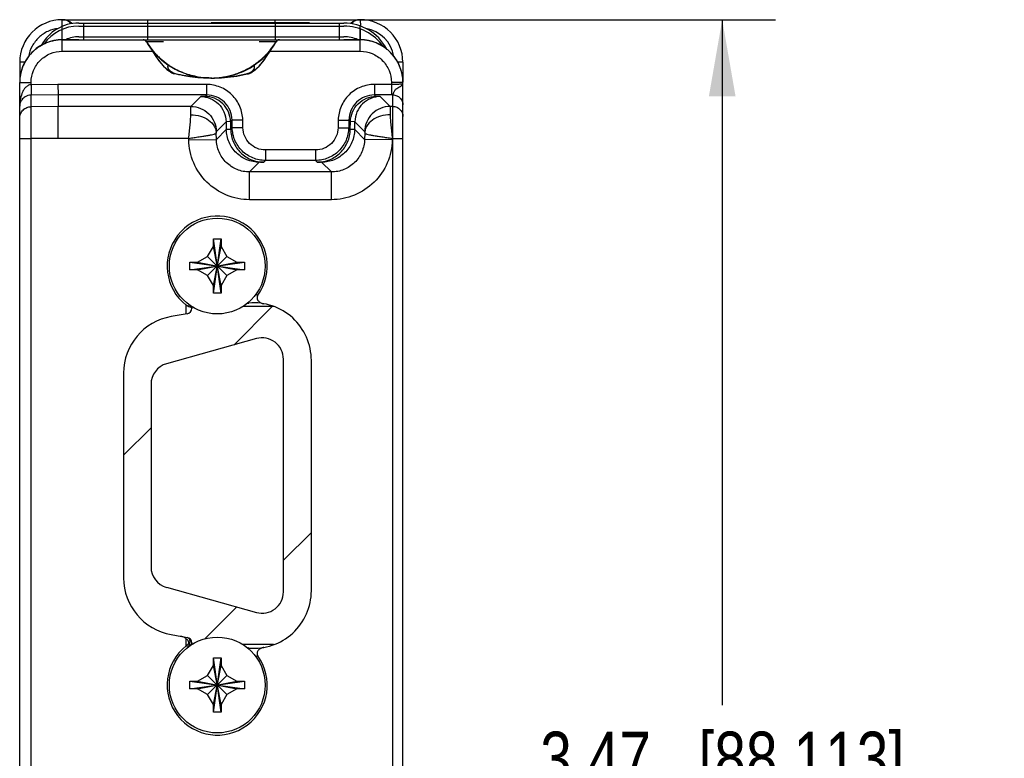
# Model space of a CAD drawing. Header units: inches. Extents: x 0 to 22, y 0 to 17.
# Tile 8 of 33: x 3 to 5.3, y 11.2 to 12.9. Entities that reach past the tile are written whole.
import ezdxf

# ---------------------------------------------------------------- set-up
doc = ezdxf.new("R2010")
doc.units = ezdxf.units.IN
doc.header["$LTSCALE"] = 1.21
doc.header["$MEASUREMENT"] = 0
doc.layers.get('0').update_dxf_attribs({"linetype": 'CONTINUOUS'})
for name, color, linetype in [('02___PRT_ALL_AXES', 7, 'CONTINUOUS'), ('06___PRT_ALL_SURFS', 7, 'CONTINUOUS'), ('COSMETIC', 7, 'CONTINUOUS'), ('DIMENSIONS', 7, 'CONTINUOUS'), ('FEATURES', 7, 'CONTINUOUS')]:
    doc.layers.add(name, color=color, linetype=linetype)
doc.styles.get("Standard").update_dxf_attribs({"font": 'txt', "width": 0.8})
doc.dimstyles.new('DIMSTYLE_2', dxfattribs={"dimtxt": 0.125, "dimasz": 0.18, "dimexe": 0.18, "dimexo": 0.0625, "dimgap": 0.09, "dimtad": 0, "dimtih": 1, "dimtoh": 1, "dimdec": 3, "dimzin": 4, "dimdsep": 46, "dimtxsty": 'STANDARD', "dimblk": '_FILLED', "dimblk1": '_FILLED', "dimblk2": '_FILLED', "dimcen": 0.09, "dimadec": 0, "dimazin": 0, "dimtfac": 1, "dimtdec": 3, "dimtofl": 0, "dimtmove": 0, "dimatfit": 3, "dimldrblk": '_FILLED', "dimfxl": 1, "dimtolj": 1, "dimtzin": 4, "dimarcsym": 0})

# ---------------------------------------------------------------- blocks, each defined once
blk = doc.blocks.new('_FILLED')
at = {"color": 0, "linetype": 'BYBLOCK'}
blk.add_solid([(0, 0), (-1, 0.174), (-1, -0.174)], dxfattribs=at)
blk = doc.blocks.new('*D2')
at = {"layer": 'DIMENSIONS', "color": 2, "linetype": 'CONTINUOUS'}
for p, q in [((3.3175, 12.9176), (4.7295, 12.9176)), ((4.6045, 12.9176), (4.6045, 11.3081)), ((4.6045, 9.4486), (4.6045, 11.0581)), ((3.3175, 9.4486), (4.7295, 9.4486))]:
    blk.add_line(p, q, dxfattribs=at)
at = {"layer": 'DIMENSIONS', "color": 2, "linetype": 'CONTINUOUS', "xscale": 0.18, "yscale": 0.18, "zscale": 0.18}
for p, rotation in [((4.6045, 12.9176), 90), ((4.6045, 9.4486), 270)]:
    blk.add_blockref('_FILLED', p, dxfattribs=dict(at, rotation=rotation))
at = {"layer": 'DIMENSIONS', "color": 2, "linetype": 'CONTINUOUS', "insert": (4.6045, 11.2456), "char_height": 0.125, "width": 1.325, "attachment_point": 2, "line_spacing_factor": 0.9}
blk.add_mtext('3.47{\\Ftxt.shx;\\W1.000000;\\H0.125000; }[88.113]', dxfattribs=at)

msp = doc.modelspace()

# ---------------------------------------------------------------- linework, layer by layer
at = {"color": 7, "linetype": 'CONTINUOUS'}
for p, q in [((3.0543, 12.9018), (3.0545, 12.9176)), ((3.0545, 12.9176), (3.7545, 12.9176)), ((3.0931, 12.9096), (3.7159, 12.9096)), ((3.1045, 12.9096), (3.1045, 12.8776)), ((3.2545, 12.9096), (3.2545, 12.8776)), ((3.255, 12.9176), (3.255, 12.9096)), ((3.554, 12.9176), (3.554, 12.91)), ((3.5545, 12.9096), (3.5545, 12.8776)), ((3.7045, 12.9096), (3.7045, 12.8776)), ((3.7545, 12.9176), (3.7547, 12.9027)), ((3.0545, 12.8434), (3.0545, 12.9018)), ((3.7545, 12.8434), (3.7545, 12.9028)), ((3.0931, 12.8706), (3.0545, 12.8706)), ((3.0545, 12.87), (3.2472, 12.87)), ((3.0931, 12.8776), (3.7159, 12.8776)), ((3.2523, 12.8658), (3.2524, 12.8657)), ((3.2923, 12.8658), (3.2523, 12.8658)), ((3.5567, 12.8658), (3.5167, 12.8658)), ((3.5567, 12.8657), (3.5567, 12.8658)), ((3.5619, 12.87), (3.7545, 12.87)), ((3.7545, 12.8706), (3.7159, 12.8706)), ((3.0545, 12.8434), (3.2667, 12.8434)), ((3.2731, 12.8384), (3.2732, 12.8379)), ((3.2732, 12.8379), (3.2731, 12.8375)), ((3.536, 12.8384), (3.5359, 12.8379)), ((3.5359, 12.8379), (3.5359, 12.8375)), ((3.5424, 12.8434), (3.7545, 12.8434)), ((2.9545, 12.8176), (2.9545, 12.7705)), ((2.9663, 12.8176), (2.9545, 12.8176)), ((3.273, 12.8337), (3.273, 12.8337)), ((3.5361, 12.8337), (3.5361, 12.8337)), ((3.8545, 12.8176), (3.8428, 12.8176)), ((3.8545, 12.8176), (3.8545, 12.7705)), ((3.3041, 12.8108), (3.3036, 12.8103)), ((3.3047, 12.8111), (3.3041, 12.8108)), ((3.3051, 12.8109), (3.3047, 12.8112)), ((3.306, 12.7967), (3.309, 12.7949)), ((3.3061, 12.7966), (3.306, 12.7967)), ((3.3135, 12.7929), (3.3136, 12.793)), ((3.3135, 12.7929), (3.3138, 12.7926)), ((3.4956, 12.7929), (3.4953, 12.7926)), ((3.4956, 12.7929), (3.4954, 12.793)), ((3.5006, 12.7952), (3.503, 12.7967)), ((3.503, 12.7967), (3.5029, 12.7966)), ((3.5044, 12.8111), (3.5049, 12.8108)), ((3.5049, 12.8108), (3.5054, 12.8103)), ((2.9545, 9.5962), (2.9545, 12.7699)), ((2.9815, 12.7649), (2.9815, 12.7704)), ((3.0444, 12.7654), (2.9815, 12.7649)), ((3.0443, 12.7654), (3.0445, 12.7409)), ((3.3935, 12.7654), (3.0444, 12.7654)), ((3.3799, 12.7815), (3.3791, 12.7815)), ((3.3935, 12.7654), (3.3935, 12.7409)), ((3.406, 12.7806), (3.4045, 12.7806)), ((3.7876, 12.7654), (3.7876, 12.7409)), ((3.8275, 12.7654), (3.7876, 12.7654)), ((3.8275, 12.7704), (3.8275, 12.7409)), ((3.8545, 9.5962), (3.8545, 12.7699)), ((2.9814, 12.7468), (2.9813, 12.7403)), ((2.9815, 12.7649), (2.9814, 12.7468)), ((2.9814, 12.7468), (2.9817, 12.7403)), ((2.9813, 12.7133), (2.9813, 12.7403)), ((2.9817, 12.7403), (2.9813, 12.7403)), ((3.0445, 12.7409), (2.9817, 12.7403)), ((3.0445, 12.7409), (3.0445, 12.7138)), ((3.3935, 12.7409), (3.0445, 12.7409)), ((3.3564, 12.7138), (3.3797, 12.7371)), ((3.39, 12.7374), (3.3797, 12.7371)), ((3.3935, 12.7409), (3.39, 12.7374)), ((3.7911, 12.7374), (3.7876, 12.7409)), ((3.8275, 12.7409), (3.7876, 12.7409)), ((3.8014, 12.7371), (3.7911, 12.7374)), ((3.8014, 12.7371), (3.8246, 12.7138)), ((3.8309, 12.7409), (3.8275, 12.7409)), ((3.8309, 12.7138), (3.8309, 12.7409)), ((3.0445, 12.7138), (2.9813, 12.7133)), ((2.9815, 12.6383), (2.9813, 12.7133)), ((3.3564, 12.7138), (3.0445, 12.7138)), ((3.0448, 12.6389), (3.0445, 12.7138)), ((3.3563, 12.6944), (3.3564, 12.7138)), ((3.8309, 12.7138), (3.8246, 12.7138)), ((3.8246, 12.7138), (3.8247, 12.6944)), ((3.8309, 9.6523), (3.8309, 12.7138)), ((3.4164, 12.6549), (3.4394, 12.6779)), ((3.4497, 12.6782), (3.4394, 12.6779)), ((3.4394, 12.6779), (3.4397, 12.6597)), ((3.4534, 12.6819), (3.4497, 12.6782)), ((3.4497, 12.6782), (3.45, 12.66)), ((3.4537, 12.6637), (3.4534, 12.6819)), ((3.4787, 12.6637), (3.4784, 12.6819)), ((3.7026, 12.6819), (3.7023, 12.6637)), ((3.7276, 12.6819), (3.7273, 12.6637)), ((3.7314, 12.6782), (3.7276, 12.6819)), ((3.731, 12.66), (3.7314, 12.6782)), ((3.7417, 12.6779), (3.7314, 12.6782)), ((3.7414, 12.6597), (3.7417, 12.6779)), ((3.7417, 12.6779), (3.7646, 12.6549)), ((3.4163, 12.651), (3.4164, 12.6549)), ((3.4165, 12.6365), (3.4163, 12.651)), ((3.4165, 12.6365), (3.4397, 12.6597)), ((3.45, 12.66), (3.4397, 12.6597)), ((3.45, 12.66), (3.4537, 12.6637)), ((3.7273, 12.6637), (3.731, 12.66)), ((3.7414, 12.6597), (3.731, 12.66)), ((3.7645, 12.6365), (3.7414, 12.6597)), ((3.7648, 12.651), (3.7645, 12.6365)), ((3.7646, 12.6549), (3.7648, 12.651)), ((2.9545, 12.6383), (2.9815, 12.6383)), ((3.0448, 12.6389), (2.9815, 12.6383)), ((2.9815, 9.7278), (2.9815, 12.6383)), ((3.3515, 12.6389), (3.0448, 12.6389)), ((3.3516, 12.6354), (3.3515, 12.6389)), ((3.3516, 12.6354), (3.4165, 12.6365)), ((3.8295, 12.6354), (3.7645, 12.6365)), ((3.8295, 12.6389), (3.8295, 12.6354)), ((3.8295, 12.6389), (3.8545, 12.6389)), ((3.5317, 12.6116), (3.5317, 12.5871)), ((3.6494, 12.6116), (3.5317, 12.6116)), ((3.6494, 12.6116), (3.6494, 12.5871)), ((3.4945, 12.5599), (3.5173, 12.5827)), ((3.5276, 12.583), (3.5173, 12.5827)), ((3.5276, 12.583), (3.5317, 12.5871)), ((3.6494, 12.5871), (3.5317, 12.5871)), ((3.6494, 12.5871), (3.6534, 12.583)), ((3.6637, 12.5827), (3.6534, 12.583)), ((3.6865, 12.5599), (3.6637, 12.5827)), ((3.4945, 12.4949), (3.4945, 12.5599)), ((3.6865, 12.5599), (3.4945, 12.5599)), ((3.6865, 12.4949), (3.6865, 12.5599)), ((3.6865, 12.4949), (3.4945, 12.4949)), ((3.4095, 12.2751), (3.4275, 12.4031)), ((3.4095, 12.3851), (3.4095, 12.4031)), ((3.4275, 12.2751), (3.4095, 12.4031)), ((3.4095, 12.4031), (3.4275, 12.4031)), ((3.4275, 12.4031), (3.4275, 12.3851)), ((3.396, 12.3616), (3.4095, 12.3851)), ((3.4095, 12.2931), (3.4275, 12.3851)), ((3.4275, 12.2931), (3.4095, 12.3851)), ((3.4275, 12.3851), (3.4411, 12.3616)), ((3.3725, 12.3481), (3.396, 12.3616)), ((3.396, 12.3165), (3.4411, 12.3616)), ((3.4411, 12.3165), (3.396, 12.3616)), ((3.4411, 12.3616), (3.4645, 12.3481)), ((3.3545, 12.3301), (3.3545, 12.3481)), ((3.3545, 12.3301), (3.4825, 12.3481)), ((3.3545, 12.3481), (3.3725, 12.3481)), ((3.3545, 12.3481), (3.4825, 12.3301)), ((3.3725, 12.3301), (3.3545, 12.3301)), ((3.3725, 12.3301), (3.4645, 12.3481)), ((3.3725, 12.3481), (3.4645, 12.3301)), ((3.396, 12.3165), (3.3725, 12.3301)), ((3.4645, 12.3301), (3.4411, 12.3165)), ((3.4645, 12.3481), (3.4825, 12.3481)), ((3.4825, 12.3301), (3.4645, 12.3301)), ((3.4825, 12.3481), (3.4825, 12.3301)), ((3.4095, 12.2931), (3.396, 12.3165)), ((3.4411, 12.3165), (3.4275, 12.2931)), ((3.4095, 12.2751), (3.4095, 12.2931)), ((3.4275, 12.2931), (3.4275, 12.2751)), ((3.4275, 12.2751), (3.4095, 12.2751)), ((3.3455, 12.2267), (3.3455, 12.247)), ((3.3514, 12.2489), (3.3512, 12.2441)), ((3.3585, 12.2441), (3.3585, 12.2399)), ((3.3478, 12.2271), (3.3101, 12.2204)), ((3.6395, 11.5765), (3.6395, 12.1176)), ((3.1985, 12.0875), (3.1985, 11.6067)), ((3.3101, 11.4737), (3.3478, 11.4671)), ((3.3455, 11.4471), (3.3455, 11.4637)), ((3.346, 11.4475), (3.3513, 11.4464)), ((3.3585, 11.4543), (3.3585, 11.4501)), ((3.3513, 11.4464), (3.3514, 11.4451)), ((3.396, 11.3776), (3.4095, 11.4011)), ((3.4095, 11.4011), (3.4095, 11.4191)), ((3.4095, 11.2911), (3.4275, 11.4191)), ((3.4275, 11.2911), (3.4095, 11.4191)), ((3.4095, 11.4191), (3.4275, 11.4191)), ((3.4095, 11.3091), (3.4275, 11.4011)), ((3.4275, 11.3091), (3.4095, 11.4011)), ((3.4275, 11.4191), (3.4275, 11.4011)), ((3.4275, 11.4011), (3.4411, 11.3776)), ((3.3725, 11.3641), (3.396, 11.3776)), ((3.396, 11.3325), (3.4411, 11.3776)), ((3.4411, 11.3325), (3.396, 11.3776)), ((3.4411, 11.3776), (3.4645, 11.3641)), ((3.3545, 11.3461), (3.3545, 11.3641)), ((3.3545, 11.3461), (3.4825, 11.3641)), ((3.3545, 11.3641), (3.3725, 11.3641)), ((3.3545, 11.3641), (3.4825, 11.3461)), ((3.3725, 11.3461), (3.4645, 11.3641)), ((3.3725, 11.3641), (3.4645, 11.3461)), ((3.4645, 11.3641), (3.4825, 11.3641)), ((3.4825, 11.3641), (3.4825, 11.3461)), ((3.3725, 11.3461), (3.3545, 11.3461)), ((3.396, 11.3325), (3.3725, 11.3461)), ((3.4095, 11.3091), (3.396, 11.3325)), ((3.4411, 11.3325), (3.4275, 11.3091)), ((3.4645, 11.3461), (3.4411, 11.3325)), ((3.4825, 11.3461), (3.4645, 11.3461)), ((3.4095, 11.2911), (3.4095, 11.3091)), ((3.4275, 11.3091), (3.4275, 11.2911)), ((3.4275, 11.2911), (3.4095, 11.2911))]:
    msp.add_line(p, q, dxfattribs=at)
at = {"color": 6, "linetype": 'CONTINUOUS'}
for p, q in [((3.273, 12.8337), (3.273, 12.8338)), ((3.5361, 12.8337), (3.5361, 12.8338)), ((3.3036, 12.8103), (3.304, 12.811)), ((3.3075, 12.7977), (3.3065, 12.7987)), ((3.3147, 12.7923), (3.312, 12.7941)), ((3.4943, 12.7923), (3.497, 12.7941)), ((3.5015, 12.7976), (3.5026, 12.7987)), ((3.5054, 12.8103), (3.5049, 12.8112))]:
    msp.add_line(p, q, dxfattribs=at)
at = {"color": 3, "linetype": 'CONTINUOUS'}
for p, q in [((3.551, 12.2441), (3.4783, 12.2441)), ((3.551, 11.4501), (3.4783, 11.4501))]:
    msp.add_line(p, q, dxfattribs=at)
at = {"color": 7, "linetype": 'CONTINUOUS'}
for points in [[(3.0606, 12.917), (3.0601, 12.9171), (3.059, 12.9173), (3.0576, 12.9175), (3.0561, 12.9176)], [(3.753, 12.9176), (3.7511, 12.9175), (3.7496, 12.9172), (3.7486, 12.917), (3.7484, 12.917)]]:
    msp.add_lwpolyline(points, dxfattribs=at)
for centre in [(3.4185, 12.3391), (3.4185, 11.3551)]:
    msp.add_circle(centre, 0.1125, dxfattribs=at)
for centre, radius, start, end in [((3.0545, 12.8176), 0.1, 90, 180), ((3.0931, 12.8096), 0.1, 90, 151.4971), ((3.055, 12.8876), 0.03, 43.6622, 90.0001), ((3.7159, 12.7966), 0.113, 27.9974, 90), ((3.754, 12.8876), 0.03, 90, 135.6434), ((3.7545, 12.8176), 0.1, 0, 90), ((3.7547, 12.8176), 0.08, 9.957, 80.6514), ((3.0547, 12.7697), 0.1003, 116.4929, 127.5247), ((3.0544, 12.7702), 0.0997, 114.4032, 116.4817), ((3.0546, 12.7698), 0.1002, 103.3472, 114.3909), ((3.0544, 12.7704), 0.0996, 101.4393, 103.3331), ((3.0546, 12.7696), 0.1004, 90.0226, 101.4286), ((3.0931, 12.8096), 0.068, 90, 116.1371), ((3.2438, 12.8605), 0.0101, 71.03, 86.7928), ((3.2438, 12.8605), 0.0101, 71.0836, 85.8624), ((3.2438, 12.8606), 0.01, 31.0066, 85.7176), ((3.2438, 12.8606), 0.00996, 59.8625, 71.0596), ((3.2438, 12.8606), 0.00995, 60.8533, 71.006), ((3.2438, 12.8606), 0.00998, 51.8641, 60.864), ((3.2438, 12.8606), 0.00998, 51.9578, 59.8754), ((3.2438, 12.8605), 0.0101, 39.7384, 51.9079), ((3.2438, 12.8605), 0.0101, 40.6822, 51.8163), ((3.2438, 12.8605), 0.01, 31.4794, 40.6994), ((3.2438, 12.8605), 0.01, 31.5316, 39.752), ((3.4038, 12.9586), 0.1776, 211.5039, 211.9726), ((3.4165, 12.966), 0.1923, 211.397, 211.9301), ((3.4038, 12.9586), 0.1776, 211.9726, 212.9883), ((3.4191, 12.9676), 0.1954, 211.9318, 213.0995), ((3.4037, 12.9585), 0.1775, 212.9881, 214.6679), ((3.4222, 12.9696), 0.199, 213.0986, 213.9886), ((3.4033, 12.9582), 0.177, 214.6673, 217.2841), ((3.4057, 12.9583), 0.1771, 322.7166, 325.3313), ((3.4054, 12.9585), 0.1775, 325.3313, 327.0126), ((3.3869, 12.9696), 0.199, 326.0107, 326.9023), ((3.39, 12.9676), 0.1954, 326.9015, 328.0684), ((3.4053, 12.9586), 0.1776, 327.0125, 328.0276), ((3.3925, 12.966), 0.1923, 328.0701, 328.603), ((3.4053, 12.9586), 0.1776, 328.0276, 328.4961), ((3.5652, 12.8606), 0.01, 94.3541, 148.9934), ((3.5652, 12.8605), 0.01, 139.3033, 148.5206), ((3.5652, 12.8605), 0.01, 140.2512, 148.4685), ((3.5653, 12.8605), 0.0101, 128.0902, 140.2647), ((3.5653, 12.8605), 0.0101, 128.1817, 139.3205), ((3.5652, 12.8606), 0.00998, 119.1337, 128.1338), ((3.5652, 12.8606), 0.00998, 120.1241, 128.0403), ((3.5652, 12.8606), 0.00996, 108.9375, 120.137), ((3.5652, 12.8606), 0.00995, 108.9911, 119.1444), ((3.5652, 12.8605), 0.0101, 94.2091, 108.9136), ((3.5652, 12.8605), 0.0101, 93.2447, 108.9671), ((3.7159, 12.7966), 0.081, 66.0387, 90), ((3.7545, 12.7696), 0.1004, 78.5713, 89.9773), ((3.7546, 12.7704), 0.0996, 76.667, 78.5606), ((3.7545, 12.7698), 0.1002, 65.6089, 76.653), ((3.7546, 12.7702), 0.0997, 63.5188, 65.5966), ((3.7543, 12.7697), 0.1003, 52.4756, 63.5076), ((3.0547, 12.7698), 0.1003, 130.0708, 140.7052), ((3.0543, 12.7702), 0.0997, 127.5397, 130.0608), ((3.403, 12.9581), 0.1767, 217.2842, 218.7839), ((3.4029, 12.9579), 0.1765, 218.7841, 219.6113), ((3.4028, 12.9579), 0.1765, 219.6114, 220.1798), ((3.4027, 12.9578), 0.1762, 220.1793, 222.2296), ((3.4025, 12.9576), 0.176, 222.2298, 222.6515), ((3.4038, 12.9588), 0.1778, 222.6522, 222.8386), ((3.4172, 12.9623), 0.1906, 220.8936, 221.7057), ((3.404, 12.959), 0.178, 222.8388, 223.7026), ((3.4041, 12.9591), 0.1782, 223.7024, 223.9815), ((3.4044, 12.9594), 0.1786, 223.9824, 226.3114), ((3.4047, 12.9593), 0.1785, 313.688, 316.0182), ((3.4049, 12.9591), 0.1782, 316.0185, 316.2976), ((3.4051, 12.959), 0.178, 316.2974, 317.1613), ((3.3918, 12.9623), 0.1906, 318.2943, 319.1064), ((3.4052, 12.9588), 0.1778, 317.1614, 317.3478), ((3.4066, 12.9576), 0.176, 317.3486, 317.769), ((3.4063, 12.9578), 0.1763, 317.7696, 319.8208), ((3.4062, 12.9579), 0.1765, 319.8207, 320.3882), ((3.4062, 12.9579), 0.1765, 320.3882, 321.2151), ((3.406, 12.9581), 0.1767, 321.2153, 322.7161), ((3.7547, 12.7702), 0.0997, 49.9387, 52.4607), ((3.7543, 12.7698), 0.1003, 39.2949, 49.9288), ((3.0545, 12.77), 0.0999, 153.8521, 158.6505), ((3.0548, 12.7698), 0.1004, 144.0562, 153.839), ((3.0544, 12.7701), 0.0998, 140.7195, 144.0496), ((3.4051, 12.9601), 0.1796, 226.3123, 228.1624), ((3.4056, 12.9607), 0.1804, 228.1624, 229.482), ((3.406, 12.9611), 0.181, 229.4817, 230.0474), ((3.4061, 12.9613), 0.1812, 230.0474, 230.3099), ((3.4066, 12.9619), 0.1819, 230.3121, 232.8514), ((3.4072, 12.9627), 0.1829, 232.8516, 234.4991), ((3.4079, 12.9637), 0.1841, 234.4987, 235.7431), ((3.4081, 12.964), 0.1845, 235.7427, 235.9146), ((3.4009, 12.964), 0.1845, 304.0854, 304.2573), ((3.4011, 12.9637), 0.1841, 304.2568, 305.5012), ((3.4018, 12.9627), 0.1829, 305.5008, 307.1485), ((3.4026, 12.9617), 0.1817, 307.1471, 309.6894), ((3.4029, 12.9613), 0.1812, 309.6901, 309.9526), ((3.4031, 12.9611), 0.181, 309.9526, 310.5183), ((3.4034, 12.9607), 0.1804, 310.518, 311.8376), ((3.404, 12.96), 0.1795, 311.8367, 313.6886), ((3.7547, 12.7701), 0.0998, 35.9509, 39.2806), ((3.7542, 12.7698), 0.1004, 26.1615, 35.9442), ((3.7546, 12.77), 0.0999, 21.3483, 26.1484), ((3.0549, 12.7699), 0.1004, 166.921, 177.005), ((3.0547, 12.7699), 0.1001, 158.6522, 166.8958), ((3.4028, 12.9633), 0.1824, 237.0486, 237.3477), ((3.4047, 12.959), 0.1785, 236.0476, 237.9145), ((3.3246, 12.8237), 0.0327, 235.7068, 239.9846), ((3.3244, 12.8156), 0.0246, 223.2291, 225.2992), ((3.3244, 12.8233), 0.0323, 239.9874, 240.9189), ((3.3239, 12.8224), 0.0313, 240.8886, 245.8818), ((3.4048, 12.9591), 0.1787, 237.914, 241.9104), ((3.3231, 12.8207), 0.0294, 245.8512, 250.8654), ((3.3465, 12.8437), 0.0604, 235.6028, 237.0786), ((3.405, 13.1225), 0.3419, 254.5012, 254.9724), ((3.4051, 13.1225), 0.342, 254.9723, 255.1828), ((3.4052, 13.123), 0.3425, 255.1833, 261.4476), ((3.4045, 12.9585), 0.1779, 241.9091, 247.5343), ((3.4045, 12.9585), 0.178, 247.5353, 251.2747), ((3.4044, 12.9583), 0.1778, 251.2753, 252.6578), ((3.4044, 12.9582), 0.1776, 252.658, 252.9746), ((3.4045, 12.9585), 0.1779, 252.976, 257.554), ((3.4048, 12.9661), 0.1855, 280.1593, 294.1907), ((3.4045, 12.9585), 0.178, 285.44, 288.3275), ((3.4038, 13.1231), 0.3426, 278.8497, 283.8035), ((3.4046, 12.9585), 0.1779, 288.3277, 289.4619), ((3.4046, 12.9583), 0.1778, 289.4619, 290.3069), ((3.4046, 12.9584), 0.1779, 290.3076, 293.3453), ((3.4045, 12.9586), 0.178, 293.3452, 295.2806), ((3.4045, 12.9585), 0.178, 295.2807, 296.81), ((3.4055, 12.9644), 0.1837, 294.2016, 302.9439), ((3.4045, 12.9585), 0.178, 296.8102, 297.7848), ((3.404, 13.1227), 0.3421, 283.8035, 284.8152), ((3.4044, 12.9588), 0.1783, 297.7849, 299.0026), ((3.4042, 12.9591), 0.1787, 299.0029, 301.7111), ((3.404, 13.1225), 0.3419, 284.8152, 285.0268), ((3.404, 13.1224), 0.3418, 285.0268, 285.4989), ((3.4626, 12.8437), 0.0604, 302.9214, 304.3972), ((3.486, 12.8204), 0.0291, 289.1259, 292.0255), ((3.4856, 12.8214), 0.0302, 292.0207, 294.131), ((3.4851, 12.8225), 0.0314, 294.1493, 298.4319), ((3.4042, 12.9591), 0.1786, 301.7107, 304.0824), ((3.4848, 12.8231), 0.0321, 298.4246, 298.8777), ((3.4847, 12.8233), 0.0323, 298.8786, 300.0645), ((3.4844, 12.8238), 0.0328, 300.0726, 304.2863), ((3.4847, 12.8156), 0.0246, 314.6981, 316.7709), ((3.7544, 12.7699), 0.1001, 13.1043, 21.3467), ((3.7541, 12.7699), 0.1004, 2.9946, 13.0791), ((3.0544, 12.7699), 0.0999, 177.0062, 179.9923), ((3.405, 13.1218), 0.3412, 261.4474, 263.603), ((3.4045, 12.9585), 0.178, 257.5538, 258.2786), ((3.4048, 13.1202), 0.3396, 263.6031, 265.653), ((3.4045, 12.9584), 0.1779, 258.2784, 260.6436), ((3.4044, 12.967), 0.1865, 259.4766, 260.7784), ((3.4045, 12.9678), 0.1872, 260.7855, 269.999), ((3.4044, 12.9582), 0.1777, 260.6439, 261.535), ((3.4045, 12.9589), 0.1783, 261.5378, 269.9981), ((3.4045, 13.1159), 0.3353, 265.7948, 269.997), ((3.4045, 12.9586), 0.178, 270, 270.4857), ((3.4045, 12.9675), 0.187, 270, 270.462), ((3.4045, 13.1136), 0.3331, 270, 270.2604), ((3.4045, 12.9677), 0.1871, 270.4598, 277.5483), ((3.4045, 12.9588), 0.1783, 270.4845, 277.643), ((3.4045, 13.114), 0.3334, 270.2604, 270.5365), ((3.4045, 13.1158), 0.3352, 270.5384, 272.452), ((3.4044, 13.1179), 0.3373, 272.452, 274.0247), ((3.4043, 13.1189), 0.3383, 274.0241, 274.3121), ((3.4046, 12.9585), 0.178, 277.6447, 278.9256), ((3.4046, 12.9673), 0.1867, 277.5502, 278.723), ((3.4043, 13.1193), 0.3387, 274.3121, 274.7612), ((3.4045, 12.9586), 0.178, 278.9256, 280.0957), ((3.4043, 13.1198), 0.3393, 274.7612, 275.2262), ((3.4046, 12.9673), 0.1867, 278.723, 278.9301), ((3.4046, 12.9672), 0.1866, 278.93, 280.1719), ((3.4041, 13.1217), 0.3412, 275.2298, 278.8495), ((3.4046, 12.9585), 0.178, 280.0957, 281.2623), ((3.4046, 12.9584), 0.1778, 281.262, 285.4398), ((3.7546, 12.7699), 0.0999, 0.0077, 2.9933), ((3.4185, 12.3391), 0.1175, 324.2068, 231.5906), ((3.4897, 12.1112), 0.161, 81.3842, 83.4974), ((3.3455, 12.2399), 0.013, 280, 360), ((3.4915, 12.265), 0.013, 261.999, 275.0392), ((3.5045, 12.1176), 0.135, 0, 95.0392), ((3.3335, 12.0875), 0.135, 100, 180), ((3.3335, 11.6067), 0.135, 180, 260), ((3.5045, 11.5765), 0.135, 264.9608, 360), ((3.4185, 11.3551), 0.1175, 128.4094, 35.7932), ((3.3577, 11.4318), 0.0195, 126.5523, 128.4198), ((3.3455, 11.4543), 0.013, 0, 80), ((3.4915, 11.4291), 0.013, 84.9608, 97.6712), ((3.4896, 11.5835), 0.1616, 276.5096, 278.6146)]:
    msp.add_arc(centre, radius, start, end, dxfattribs=at)
at = {"color": 6, "linetype": 'CONTINUOUS'}
for centre, radius, start, end in [((3.4045, 12.959), 0.1785, 211.4978, 219.4152), ((3.4045, 12.959), 0.1785, 320.5848, 328.5022), ((3.4044, 12.9589), 0.1783, 222.5471, 222.7336), ((3.3235, 12.8125), 0.0227, 234.8626, 239.4784), ((3.3227, 12.8113), 0.0213, 239.5097, 243.5516), ((3.3221, 12.8101), 0.02, 243.5672, 248.6176), ((3.3538, 12.8551), 0.0739, 238.1257, 238.7607), ((3.3217, 12.8091), 0.0188, 248.6534, 252.5054), ((3.3558, 12.8585), 0.078, 238.7611, 239.1629), ((3.3596, 12.865), 0.0854, 239.1799, 240.2918), ((3.3214, 12.8083), 0.018, 252.52, 256.7101), ((3.404, 13.1616), 0.3811, 273.6357, 282.3861), ((3.4026, 13.1688), 0.3884, 282.3624, 283.267), ((3.4494, 12.865), 0.0854, 299.7082, 300.82), ((3.4876, 12.8081), 0.0178, 283.2742, 287.4956), ((3.4874, 12.8089), 0.0187, 287.4795, 291.3557), ((3.4532, 12.8585), 0.078, 300.837, 301.2389), ((3.4553, 12.8551), 0.074, 301.2393, 301.8726), ((3.487, 12.8099), 0.0197, 291.3476, 296.4622), ((3.4864, 12.8111), 0.0211, 296.4287, 300.5103), ((3.4858, 12.8123), 0.0224, 300.4916, 304.711), ((3.4045, 12.959), 0.1785, 261.5461, 277.6278), ((3.4045, 13.1548), 0.3742, 270, 270.2314), ((3.4045, 13.1553), 0.3748, 270.232, 272.1929), ((3.4045, 13.1562), 0.3757, 272.1928, 273.6163)]:
    msp.add_arc(centre, radius, start, end, dxfattribs=at)
at = {"color": 7, "linetype": 'CONTINUOUS'}
for centre, major_axis, ratio, start_param, end_param in [((3.0545, 12.7705), (0.0383, 0.0924), 0.999785, 0.492905, 1.963533), ((3.0545, 12.7705), (0, 0.1), 0.999848, 0, 0.100167), ((3.7545, 12.7705), (0, 0.1), 0.999848, -0.100167, 0), ((3.7545, 12.7705), (-0.0383, 0.0924), 0.999785, -1.963533, -0.492905)]:
    msp.add_ellipse(centre, major_axis=major_axis, ratio=ratio, start_param=start_param, end_param=end_param, dxfattribs=at)
for points, knots in [([(3.0745, 12.9078), (3.073, 12.9109), (3.0668, 12.9161), (3.0591, 12.9176), (3.055, 12.9176)], [0, 0, 0, 0, 0.455989, 1, 1, 1, 1]), ([(3.7456, 12.9163), (3.7432, 12.9156), (3.7389, 12.9135), (3.7356, 12.9099), (3.7347, 12.908)], [0, 0, 0, 0, 0.533707, 1, 1, 1, 1]), ([(3.754, 12.9176), (3.7533, 12.9176), (3.7504, 12.9174), (3.7476, 12.9169), (3.7456, 12.9163)], [0, 0, 0, 0, 0.253648, 1, 1, 1, 1]), ([(3.0453, 12.897), (3.0368, 12.8961), (3.02, 12.8914), (2.9985, 12.8767), (2.9826, 12.856), (2.9769, 12.8395), (2.9755, 12.8311)], [0, 0, 0, 0, 0.249929, 0.499973, 0.750032, 1, 1, 1, 1]), ([(3.2731, 12.8375), (3.2703, 12.8408), (3.2647, 12.8476), (3.2596, 12.8547), (3.2571, 12.8583)], [0, 0, 0, 0, 0.499617, 1, 1, 1, 1]), ([(3.5519, 12.8583), (3.5495, 12.8547), (3.5443, 12.8476), (3.5388, 12.8408), (3.5359, 12.8375)], [0, 0, 0, 0, 0.500383, 1, 1, 1, 1]), ([(2.9815, 12.7704), (2.9815, 12.7799), (2.9853, 12.7991), (3.0016, 12.8234), (3.0258, 12.8396), (3.045, 12.8434), (3.0545, 12.8434)], [0, 0, 0, 0, 0.24997, 0.499982, 0.750007, 1, 1, 1, 1]), ([(3.273, 12.8337), (3.2728, 12.834), (3.2726, 12.8345), (3.2724, 12.8352), (3.2724, 12.8356), (3.2725, 12.8361), (3.2726, 12.8368), (3.2729, 12.8372), (3.2731, 12.8375)], [0, 0, 0, 0, 0.25779, 0.377462, 0.494606, 0.612426, 0.734122, 1, 1, 1, 1]), ([(3.3036, 12.8103), (3.2982, 12.8138), (3.2906, 12.8197), (3.2814, 12.8285), (3.277, 12.8331), (3.2749, 12.8355)], [0, 0, 0, 0, 0.500458, 0.750458, 1, 1, 1, 1]), ([(3.5341, 12.8355), (3.532, 12.8331), (3.5277, 12.8285), (3.5184, 12.8197), (3.5108, 12.8138), (3.5054, 12.8103)], [0, 0, 0, 0, 0.249542, 0.499542, 1, 1, 1, 1]), ([(3.5361, 12.8337), (3.5362, 12.834), (3.5365, 12.8345), (3.5366, 12.8352), (3.5366, 12.8356), (3.5366, 12.8361), (3.5364, 12.8368), (3.5361, 12.8372), (3.5359, 12.8375)], [0, 0, 0, 0, 0.25779, 0.377462, 0.494606, 0.612426, 0.734122, 1, 1, 1, 1]), ([(3.7545, 12.8434), (3.764, 12.8434), (3.7832, 12.8396), (3.8075, 12.8234), (3.8237, 12.7991), (3.8275, 12.7799), (3.8275, 12.7704)], [0, 0, 0, 0, 0.249993, 0.500018, 0.75003, 1, 1, 1, 1]), ([(3.3065, 12.7987), (3.306, 12.7992), (3.3052, 12.8001), (3.3042, 12.8016), (3.3035, 12.803), (3.303, 12.8045), (3.3027, 12.8059), (3.3027, 12.8074), (3.303, 12.8089), (3.3034, 12.8098), (3.3036, 12.8103)], [0, 0, 0, 0, 0.149408, 0.287171, 0.414868, 0.534782, 0.649789, 0.763259, 0.878812, 1, 1, 1, 1]), ([(3.3704, 12.7837), (3.3645, 12.7848), (3.3529, 12.7875), (3.336, 12.7933), (3.3197, 12.8006), (3.3094, 12.8065), (3.3044, 12.8098)], [0, 0, 0, 0, 0.249907, 0.499903, 0.749999, 1, 1, 1, 1]), ([(3.3047, 12.8112), (3.3047, 12.8112), (3.3047, 12.8112), (3.3047, 12.8111), (3.3047, 12.8111)], [0, 0, 0, 0, 0.225552, 1, 1, 1, 1]), ([(3.3124, 12.7938), (3.3114, 12.7945), (3.3096, 12.7959), (3.3078, 12.7973), (3.3071, 12.7981)], [0, 0, 0, 0, 0.52738, 1, 1, 1, 1]), ([(3.4967, 12.7938), (3.4977, 12.7945), (3.4995, 12.7959), (3.5012, 12.7973), (3.502, 12.7981)], [0, 0, 0, 0, 0.527374, 1, 1, 1, 1]), ([(3.5026, 12.7987), (3.503, 12.7992), (3.5038, 12.8001), (3.5048, 12.8016), (3.5056, 12.803), (3.5061, 12.8045), (3.5063, 12.8059), (3.5063, 12.8074), (3.506, 12.8089), (3.5057, 12.8098), (3.5054, 12.8103)], [0, 0, 0, 0, 0.149408, 0.287171, 0.414868, 0.534782, 0.649789, 0.763259, 0.878812, 1, 1, 1, 1]), ([(3.5043, 12.8112), (3.5043, 12.8112), (3.5043, 12.8112), (3.5044, 12.8112), (3.5044, 12.8111)], [0, 0, 0, 0, 0.232259, 1, 1, 1, 1]), ([(2.9545, 12.7699), (2.9545, 12.77), (2.9548, 12.77), (2.9551, 12.7701), (2.9558, 12.7701), (2.9566, 12.7701), (2.9578, 12.7702), (2.9597, 12.7702), (2.9627, 12.7703), (2.9667, 12.7703), (2.9713, 12.7704), (2.9763, 12.7704), (2.9798, 12.7704), (2.9815, 12.7704)], [0, 0, 0, 0, 0.005136, 0.019651, 0.043512, 0.076563, 0.118567, 0.169049, 0.293285, 0.444679, 0.61754, 0.805428, 1, 1, 1, 1]), ([(3.4784, 12.6819), (3.4782, 12.6928), (3.4735, 12.7148), (3.4545, 12.7426), (3.4265, 12.7611), (3.4044, 12.7654), (3.3935, 12.7654)], [0, 0, 0, 0, 0.249927, 0.499973, 0.750032, 1, 1, 1, 1]), ([(3.7876, 12.7654), (3.7766, 12.7654), (3.7545, 12.7611), (3.7265, 12.7426), (3.7075, 12.7148), (3.7028, 12.6928), (3.7026, 12.6819)], [0, 0, 0, 0, 0.249968, 0.500027, 0.750073, 1, 1, 1, 1]), ([(3.8545, 12.7699), (3.8545, 12.77), (3.8543, 12.77), (3.8539, 12.7701), (3.8533, 12.7701), (3.8524, 12.7701), (3.8513, 12.7702), (3.8493, 12.7702), (3.8464, 12.7703), (3.8423, 12.7703), (3.8377, 12.7704), (3.8327, 12.7704), (3.8293, 12.7704), (3.8275, 12.7704)], [0, 0, 0, 0, 0.005136, 0.019651, 0.043512, 0.076563, 0.118567, 0.169049, 0.293285, 0.444679, 0.61754, 0.805428, 1, 1, 1, 1]), ([(3.8545, 12.7668), (3.8545, 12.7667), (3.8543, 12.7666), (3.8539, 12.7665), (3.8533, 12.7664), (3.8519, 12.7662), (3.8497, 12.766), (3.8464, 12.7658), (3.8423, 12.7657), (3.8377, 12.7655), (3.8327, 12.7655), (3.8293, 12.7654), (3.8275, 12.7654)], [0, 0, 0, 0, 0.006811, 0.021897, 0.046046, 0.079215, 0.171483, 0.295434, 0.446419, 0.618685, 0.80561, 1, 1, 1, 1]), ([(3.8309, 12.7409), (3.8311, 12.7409), (3.8313, 12.7415), (3.8317, 12.7425), (3.8322, 12.7441), (3.833, 12.7462), (3.8341, 12.7487), (3.8363, 12.7523), (3.8414, 12.7575), (3.8476, 12.7606), (3.852, 12.7635), (3.8536, 12.7647), (3.8545, 12.766), (3.8545, 12.7668)], [0, 0, 0, 0, 0.013595, 0.044188, 0.091543, 0.154263, 0.230105, 0.315871, 0.5007, 0.827747, 0.886684, 0.934296, 1, 1, 1, 1]), ([(2.9815, 12.7649), (2.9787, 12.7649), (2.9732, 12.7631), (2.9672, 12.7576), (2.9628, 12.7511), (2.9585, 12.7417), (2.9553, 12.7294), (2.9545, 12.7193), (2.9545, 12.7142)], [0, 0, 0, 0, 0.134164, 0.263419, 0.389155, 0.512892, 0.757166, 1, 1, 1, 1]), ([(2.9813, 12.7403), (2.9764, 12.7403), (2.968, 12.7379), (2.9595, 12.7303), (2.9554, 12.7223), (2.9545, 12.7168), (2.9545, 12.7142)], [0, 0, 0, 0, 0.353589, 0.603571, 0.809785, 1, 1, 1, 1]), ([(3.3797, 12.7371), (3.3872, 12.7371), (3.4026, 12.734), (3.4223, 12.721), (3.4358, 12.7014), (3.4392, 12.6857), (3.4394, 12.6779)], [0, 0, 0, 0, 0.24577, 0.494116, 0.745895, 1, 1, 1, 1]), ([(3.4497, 12.6782), (3.4495, 12.686), (3.4462, 12.7017), (3.4326, 12.7213), (3.4129, 12.7343), (3.3976, 12.7374), (3.39, 12.7374)], [0, 0, 0, 0, 0.254105, 0.505884, 0.75423, 1, 1, 1, 1]), ([(3.4534, 12.6819), (3.4533, 12.6896), (3.45, 12.7052), (3.4366, 12.7248), (3.4168, 12.7378), (3.4012, 12.7409), (3.3935, 12.7409)], [0, 0, 0, 0, 0.249883, 0.499922, 0.750004, 1, 1, 1, 1]), ([(3.7876, 12.7409), (3.7799, 12.7409), (3.7643, 12.7378), (3.7445, 12.7248), (3.7311, 12.7052), (3.7277, 12.6896), (3.7276, 12.6819)], [0, 0, 0, 0, 0.249996, 0.500078, 0.750117, 1, 1, 1, 1]), ([(3.7314, 12.6782), (3.7315, 12.686), (3.7349, 12.7017), (3.7484, 12.7213), (3.7681, 12.7343), (3.7835, 12.7374), (3.7911, 12.7374)], [0, 0, 0, 0, 0.254105, 0.505884, 0.75423, 1, 1, 1, 1]), ([(3.8014, 12.7371), (3.7938, 12.7371), (3.7784, 12.734), (3.7587, 12.721), (3.7452, 12.7014), (3.7418, 12.6857), (3.7417, 12.6779)], [0, 0, 0, 0, 0.24577, 0.494116, 0.745895, 1, 1, 1, 1]), ([(3.8309, 12.7409), (3.834, 12.7409), (3.8402, 12.7397), (3.848, 12.7344), (3.8533, 12.7266), (3.8545, 12.7203), (3.8545, 12.7173)], [0, 0, 0, 0, 0.250018, 0.500025, 0.750018, 1, 1, 1, 1]), ([(2.9545, 12.6863), (2.9545, 12.6898), (2.9559, 12.6968), (2.9619, 12.7058), (2.9707, 12.7118), (2.9778, 12.7133), (2.9813, 12.7133)], [0, 0, 0, 0, 0.249983, 0.499975, 0.749982, 1, 1, 1, 1]), ([(3.3564, 12.7138), (3.3641, 12.7138), (3.3797, 12.7108), (3.3995, 12.6977), (3.4129, 12.6781), (3.4163, 12.6626), (3.4164, 12.6549)], [0, 0, 0, 0, 0.25002, 0.499999, 0.749979, 1, 1, 1, 1]), ([(3.8246, 12.7138), (3.8169, 12.7138), (3.8013, 12.7108), (3.7815, 12.6977), (3.7681, 12.6781), (3.7648, 12.6626), (3.7646, 12.6549)], [0, 0, 0, 0, 0.25002, 0.499999, 0.749979, 1, 1, 1, 1]), ([(3.8309, 12.7138), (3.834, 12.7138), (3.8402, 12.7126), (3.848, 12.7074), (3.8533, 12.6995), (3.8545, 12.6933), (3.8545, 12.6902)], [0, 0, 0, 0, 0.250018, 0.500025, 0.750018, 1, 1, 1, 1]), ([(3.3515, 12.6389), (3.3521, 12.644), (3.3532, 12.6541), (3.3547, 12.6687), (3.3559, 12.682), (3.3563, 12.6905), (3.3563, 12.6944)], [0, 0, 0, 0, 0.27931, 0.546675, 0.790515, 1, 1, 1, 1]), ([(3.3563, 12.6944), (3.3639, 12.6943), (3.3788, 12.6922), (3.3983, 12.6832), (3.4102, 12.671), (3.4152, 12.6597), (3.4162, 12.6539), (3.4163, 12.651)], [0, 0, 0, 0, 0.282149, 0.546659, 0.783693, 0.893682, 1, 1, 1, 1]), ([(3.4784, 12.6819), (3.4753, 12.6818), (3.4707, 12.6818), (3.4648, 12.6817), (3.4611, 12.6817), (3.458, 12.6817), (3.4559, 12.6818), (3.4547, 12.6818), (3.454, 12.6818), (3.4537, 12.6819), (3.4535, 12.6819), (3.4534, 12.6819)], [0, 0, 0, 0, 0.378476, 0.549936, 0.700609, 0.824961, 0.918498, 0.952447, 0.977451, 0.993335, 1, 1, 1, 1]), ([(3.7026, 12.6819), (3.7058, 12.6818), (3.7104, 12.6818), (3.7162, 12.6817), (3.7199, 12.6817), (3.723, 12.6817), (3.7251, 12.6818), (3.7264, 12.6818), (3.727, 12.6818), (3.7274, 12.6819), (3.7276, 12.6819), (3.7276, 12.6819)], [0, 0, 0, 0, 0.378476, 0.549936, 0.700609, 0.824961, 0.918498, 0.952447, 0.977451, 0.993335, 1, 1, 1, 1]), ([(3.8247, 12.6944), (3.8171, 12.6943), (3.8023, 12.6922), (3.7828, 12.6832), (3.7708, 12.671), (3.7658, 12.6597), (3.7648, 12.6539), (3.7648, 12.651)], [0, 0, 0, 0, 0.282148, 0.546656, 0.783691, 0.893681, 1, 1, 1, 1]), ([(3.8247, 12.6944), (3.8247, 12.6905), (3.8252, 12.682), (3.8263, 12.6687), (3.8279, 12.6541), (3.8289, 12.644), (3.8295, 12.6389)], [0, 0, 0, 0, 0.209485, 0.453325, 0.72069, 1, 1, 1, 1]), ([(3.3515, 12.6389), (3.3556, 12.6395), (3.3638, 12.6407), (3.3757, 12.6425), (3.3867, 12.6442), (3.3963, 12.6458), (3.4043, 12.6473), (3.4098, 12.6485), (3.413, 12.6494), (3.4147, 12.6499), (3.4157, 12.6504), (3.4162, 12.6508), (3.4163, 12.651)], [0, 0, 0, 0, 0.190682, 0.374506, 0.544419, 0.694303, 0.818557, 0.912602, 0.94722, 0.97318, 0.990497, 1, 1, 1, 1]), ([(3.5173, 12.5827), (3.5075, 12.5827), (3.4875, 12.5867), (3.4619, 12.6036), (3.4443, 12.6291), (3.4399, 12.6495), (3.4397, 12.6597)], [0, 0, 0, 0, 0.24577, 0.494116, 0.745895, 1, 1, 1, 1]), ([(3.45, 12.66), (3.4502, 12.6498), (3.4546, 12.6294), (3.4722, 12.6039), (3.4978, 12.587), (3.5178, 12.583), (3.5276, 12.583)], [0, 0, 0, 0, 0.254105, 0.505884, 0.75423, 1, 1, 1, 1]), ([(3.5317, 12.5871), (3.5217, 12.5871), (3.5014, 12.591), (3.4756, 12.608), (3.4582, 12.6335), (3.4539, 12.6537), (3.4537, 12.6637)], [0, 0, 0, 0, 0.249998, 0.499996, 0.749994, 1, 1, 1, 1]), ([(3.4787, 12.6637), (3.4756, 12.6637), (3.471, 12.6636), (3.4651, 12.6636), (3.4614, 12.6635), (3.4584, 12.6636), (3.4562, 12.6636), (3.455, 12.6636), (3.4543, 12.6636), (3.454, 12.6637), (3.4538, 12.6637), (3.4537, 12.6637)], [0, 0, 0, 0, 0.378476, 0.549936, 0.700609, 0.824961, 0.918498, 0.952447, 0.977451, 0.993335, 1, 1, 1, 1]), ([(3.5317, 12.6116), (3.5249, 12.6116), (3.5111, 12.6143), (3.4936, 12.6259), (3.4818, 12.6432), (3.4788, 12.6569), (3.4787, 12.6637)], [0, 0, 0, 0, 0.250012, 0.50002, 0.750014, 1, 1, 1, 1]), ([(3.7273, 12.6637), (3.7271, 12.6537), (3.7228, 12.6335), (3.7054, 12.608), (3.6797, 12.591), (3.6594, 12.5871), (3.6494, 12.5871)], [0, 0, 0, 0, 0.250006, 0.500004, 0.750002, 1, 1, 1, 1]), ([(3.7023, 12.6637), (3.7022, 12.6569), (3.6993, 12.6432), (3.6874, 12.6259), (3.67, 12.6143), (3.6562, 12.6116), (3.6494, 12.6116)], [0, 0, 0, 0, 0.249986, 0.49998, 0.749988, 1, 1, 1, 1]), ([(3.6534, 12.583), (3.6633, 12.583), (3.6833, 12.587), (3.7089, 12.6039), (3.7265, 12.6294), (3.7309, 12.6498), (3.731, 12.66)], [0, 0, 0, 0, 0.24577, 0.494116, 0.745895, 1, 1, 1, 1]), ([(3.7414, 12.6597), (3.7412, 12.6495), (3.7368, 12.6291), (3.7192, 12.6036), (3.6936, 12.5867), (3.6736, 12.5827), (3.6637, 12.5827)], [0, 0, 0, 0, 0.254105, 0.505884, 0.75423, 1, 1, 1, 1]), ([(3.7023, 12.6637), (3.7055, 12.6637), (3.7101, 12.6636), (3.7159, 12.6636), (3.7196, 12.6635), (3.7227, 12.6636), (3.7248, 12.6636), (3.7261, 12.6636), (3.7267, 12.6636), (3.7271, 12.6637), (3.7273, 12.6637), (3.7273, 12.6637)], [0, 0, 0, 0, 0.378476, 0.549936, 0.700608, 0.82496, 0.918498, 0.952447, 0.977451, 0.993335, 1, 1, 1, 1]), ([(3.7648, 12.651), (3.7648, 12.6508), (3.7653, 12.6504), (3.7663, 12.6499), (3.768, 12.6494), (3.7713, 12.6485), (3.7767, 12.6473), (3.7847, 12.6458), (3.7944, 12.6442), (3.8053, 12.6425), (3.8172, 12.6407), (3.8254, 12.6395), (3.8295, 12.6389)], [0, 0, 0, 0, 0.009503, 0.02682, 0.052781, 0.087398, 0.181444, 0.305698, 0.455581, 0.625494, 0.809318, 1, 1, 1, 1]), ([(3.4945, 12.4949), (3.4761, 12.4949), (3.4389, 12.5022), (3.3917, 12.5333), (3.3598, 12.58), (3.3519, 12.617), (3.3516, 12.6354)], [0, 0, 0, 0, 0.249988, 0.499999, 0.750009, 1, 1, 1, 1]), ([(3.4945, 12.5599), (3.4845, 12.5599), (3.4642, 12.5638), (3.4384, 12.5808), (3.421, 12.6063), (3.4167, 12.6265), (3.4165, 12.6365)], [0, 0, 0, 0, 0.249983, 0.499998, 0.750014, 1, 1, 1, 1]), ([(3.7645, 12.6365), (3.7643, 12.6265), (3.76, 12.6063), (3.7426, 12.5808), (3.7168, 12.5638), (3.6966, 12.5599), (3.6865, 12.5599)], [0, 0, 0, 0, 0.249983, 0.499999, 0.750015, 1, 1, 1, 1]), ([(3.8295, 12.6354), (3.8292, 12.617), (3.8213, 12.58), (3.7893, 12.5333), (3.7421, 12.5022), (3.7049, 12.4949), (3.6865, 12.4949)], [0, 0, 0, 0, 0.249988, 0.499999, 0.750009, 1, 1, 1, 1]), ([(3.5138, 12.2703), (3.5131, 12.2694), (3.512, 12.2671), (3.5117, 12.2622), (3.5148, 12.2566), (3.5208, 12.2525), (3.5254, 12.251), (3.5278, 12.2506)], [0, 0, 0, 0, 0.125667, 0.251337, 0.499604, 0.749556, 1, 1, 1, 1]), ([(3.3512, 12.2441), (3.3507, 12.2442), (3.3486, 12.2448), (3.3468, 12.246), (3.3455, 12.247)], [0, 0, 0, 0, 0.23971, 1, 1, 1, 1]), ([(3.3512, 12.2441), (3.3522, 12.2439), (3.3541, 12.2435), (3.3568, 12.2423), (3.3585, 12.2407), (3.3585, 12.2396)], [0, 0, 0, 0, 0.349684, 0.633753, 1, 1, 1, 1]), ([(3.4901, 12.2526), (3.4903, 12.2525), (3.4911, 12.2521), (3.492, 12.252), (3.4927, 12.2521)], [0, 0, 0, 0, 0.261524, 1, 1, 1, 1]), ([(3.3455, 11.4637), (3.3446, 11.4645), (3.3408, 11.4674), (3.3361, 11.4691), (3.3326, 11.4697)], [0, 0, 0, 0, 0.250997, 1, 1, 1, 1]), ([(3.346, 11.4475), (3.3467, 11.448), (3.3481, 11.4491), (3.3497, 11.4506), (3.3508, 11.4519), (3.3516, 11.4529), (3.352, 11.4542), (3.3519, 11.4555), (3.3513, 11.4567), (3.3505, 11.4582), (3.3491, 11.4599), (3.3474, 11.4619), (3.3462, 11.4631), (3.3455, 11.4637)], [0, 0, 0, 0, 0.126287, 0.250545, 0.311959, 0.373315, 0.436307, 0.499325, 0.56198, 0.623904, 0.747766, 0.873328, 1, 1, 1, 1]), ([(3.3478, 11.4671), (3.3493, 11.4668), (3.3515, 11.4652), (3.3531, 11.4621), (3.3542, 11.4581), (3.354, 11.4526), (3.3526, 11.4482), (3.3513, 11.4464)], [0, 0, 0, 0, 0.193162, 0.308295, 0.436938, 0.719195, 1, 1, 1, 1]), ([(3.3585, 11.4543), (3.3585, 11.4534), (3.3581, 11.4517), (3.356, 11.4485), (3.3533, 11.447), (3.3513, 11.4464)], [0, 0, 0, 0, 0.218018, 0.45343, 1, 1, 1, 1]), ([(3.5278, 11.4435), (3.5254, 11.4431), (3.5208, 11.4416), (3.5148, 11.4375), (3.5117, 11.4319), (3.512, 11.427), (3.5131, 11.4248), (3.5138, 11.4238)], [0, 0, 0, 0, 0.250444, 0.500395, 0.748663, 0.874333, 1, 1, 1, 1])]:
    msp.add_open_spline(points, degree=3, knots=knots, dxfattribs=at)
for points in [[(3.2523, 12.8658), (3.2523, 12.8658), (3.2523, 12.8658), (3.2523, 12.8658)], [(3.5567, 12.8658), (3.5567, 12.8658), (3.5567, 12.8658), (3.5567, 12.8658)], [(3.3136, 12.793), (3.3136, 12.793), (3.3136, 12.793), (3.3137, 12.793)], [(3.4954, 12.793), (3.4954, 12.793), (3.4954, 12.793), (3.4954, 12.793)], [(3.4901, 11.4416), (3.4909, 11.4419), (3.4918, 11.4421), (3.4927, 11.442)]]:
    msp.add_open_spline(points, degree=3, dxfattribs=at)
at = {"color": 6, "linetype": 'CONTINUOUS'}
for points, knots in [([(3.273, 12.8338), (3.2728, 12.8341), (3.2725, 12.8346), (3.2724, 12.8353), (3.2724, 12.8358), (3.2725, 12.8364), (3.2727, 12.8369), (3.273, 12.8374), (3.2733, 12.8378), (3.2734, 12.8379)], [0, 0, 0, 0, 0.251394, 0.36795, 0.48288, 0.60006, 0.723216, 0.855629, 1, 1, 1, 1]), ([(3.5361, 12.8338), (3.5363, 12.8341), (3.5365, 12.8346), (3.5366, 12.8353), (3.5366, 12.8358), (3.5365, 12.8364), (3.5363, 12.8369), (3.536, 12.8374), (3.5358, 12.8378), (3.5356, 12.8379)], [0, 0, 0, 0, 0.251394, 0.36795, 0.48288, 0.60006, 0.723216, 0.855629, 1, 1, 1, 1]), ([(3.312, 12.7941), (3.3112, 12.7947), (3.3097, 12.7958), (3.3082, 12.797), (3.3076, 12.7976)], [0, 0, 0, 0, 0.522784, 1, 1, 1, 1]), ([(3.4045, 12.7806), (3.3972, 12.7806), (3.3826, 12.781), (3.3607, 12.7829), (3.3389, 12.7861), (3.3245, 12.7891), (3.3173, 12.7908)], [0, 0, 0, 0, 0.248949, 0.498322, 0.748536, 1, 1, 1, 1]), ([(3.497, 12.7941), (3.4978, 12.7947), (3.4994, 12.7958), (3.5008, 12.797), (3.5015, 12.7976)], [0, 0, 0, 0, 0.522784, 1, 1, 1, 1])]:
    msp.add_open_spline(points, degree=3, knots=knots, dxfattribs=at)
msp.add_open_spline([(3.3076, 12.7976), (3.3075, 12.7977), (3.3075, 12.7977), (3.3075, 12.7977)], degree=3, dxfattribs=at)
at = {"layer": '02___PRT_ALL_AXES', "color": 7, "linetype": 'CONTINUOUS'}
for p, q in [((3.2524, 12.8657), (3.2585, 12.8559)), ((3.5505, 12.8559), (3.5567, 12.8657)), ((3.2585, 12.8559), (3.2665, 12.8436)), ((3.2665, 12.8436), (3.273, 12.8337)), ((3.5361, 12.8337), (3.5425, 12.8436)), ((3.5425, 12.8436), (3.5505, 12.8559)), ((3.273, 12.8337), (3.2806, 12.8223)), ((3.2806, 12.8223), (3.2905, 12.8101)), ((3.2905, 12.8101), (3.3003, 12.8009)), ((3.3003, 12.8009), (3.3061, 12.7966)), ((3.5029, 12.7966), (3.5087, 12.8009)), ((3.5087, 12.8009), (3.5185, 12.8101)), ((3.5106, 12.1686), (3.2996, 12.1096)), ((3.574, 11.5737), (3.574, 12.1204)), ((3.263, 12.0614), (3.263, 11.6327)), ((3.2996, 11.5846), (3.5106, 11.5256))]:
    msp.add_line(p, q, dxfattribs=at)
msp.add_lwpolyline([(3.5185, 12.8101), (3.5284, 12.8223), (3.5361, 12.8337)], dxfattribs=at)
for centre, start, end in [((3.524, 12.1204), 0, 105.6221), ((3.313, 12.0614), 105.6221, 180), ((3.313, 11.6327), 180, 254.3779), ((3.524, 11.5737), 254.3779, 360)]:
    msp.add_arc(centre, 0.05, start, end, dxfattribs=at)
at = {"layer": '06___PRT_ALL_SURFS', "color": 7, "linetype": 'CONTINUOUS'}
for p, q in [((3.4045, 12.91), (3.4045, 12.9096)), ((3.6355, 12.91), (3.4045, 12.91))]:
    msp.add_line(p, q, dxfattribs=at)
at = {"layer": '06___PRT_ALL_SURFS', "color": 6, "linetype": 'CONTINUOUS'}
for p, q in [((3.2524, 12.8658), (3.2566, 12.8588)), ((3.2566, 12.8588), (3.2656, 12.845)), ((3.5434, 12.845), (3.5524, 12.8588)), ((3.5524, 12.8588), (3.5566, 12.8658)), ((3.2656, 12.845), (3.273, 12.8337)), ((3.5361, 12.8337), (3.5434, 12.845)), ((3.273, 12.8338), (3.2815, 12.821)), ((3.2815, 12.821), (3.2924, 12.8081)), ((3.5167, 12.8081), (3.5275, 12.821)), ((3.5275, 12.821), (3.5361, 12.8338)), ((3.2924, 12.8081), (3.3031, 12.7988)), ((3.3031, 12.7988), (3.3119, 12.793)), ((3.4971, 12.793), (3.506, 12.7988)), ((3.506, 12.7988), (3.5167, 12.8081))]:
    msp.add_line(p, q, dxfattribs=at)
for centre, radius, start, end in [((3.4045, 13.9042), 1.0207, 282.9221, 283.0779), ((3.4045, 12.959), 0.1785, 222.5454, 222.7314), ((3.4045, 12.959), 0.1785, 260.6621, 278.907)]:
    msp.add_arc(centre, radius, start, end, dxfattribs=at)
at = {"layer": 'COSMETIC', "color": 2, "linetype": 'CONTINUOUS'}
for p, q in [((3.4572, 12.1536), (3.5476, 12.2441)), ((3.1985, 11.895), (3.263, 11.9595)), ((3.574, 11.6482), (3.6395, 11.7137)), ((3.3892, 11.4634), (3.4643, 11.5385))]:
    msp.add_line(p, q, dxfattribs=at)
at = {"layer": 'FEATURES', "color": 7, "linetype": 'CONTINUOUS'}
for p, q in [((3.0545, 12.8706), (3.0545, 12.8948)), ((3.0931, 12.9026), (3.7159, 12.9026)), ((3.1045, 12.9026), (3.1045, 12.8706)), ((3.2545, 12.9026), (3.2545, 12.8706)), ((3.5545, 12.9026), (3.5545, 12.8706)), ((3.7045, 12.9026), (3.7045, 12.8706)), ((3.7545, 12.8958), (3.7545, 12.8706)), ((3.0931, 12.8706), (3.7159, 12.8706))]:
    msp.add_line(p, q, dxfattribs=at)
for centre, radius, start, end in [((3.0931, 12.8026), 0.1, 90, 144.5739), ((3.7159, 12.7896), 0.113, 35.3252, 90)]:
    msp.add_arc(centre, radius, start, end, dxfattribs=at)

# ---------------------------------------------------------------- dimensions: what is measured, and where the dimension line sits
at = {"layer": 'DIMENSIONS', "color": 2, "linetype": 'CONTINUOUS'}
dim = msp.add_linear_dim(base=(4.6045, 9.4486), p1=(3.3175, 12.9176), p2=(3.3175, 9.4486), angle=270, dimstyle='DIMSTYLE_2', dxfattribs=at)
dim.commit()
dim.dimension.update_dxf_attribs({"geometry": '*D2', "text_midpoint": (4.4795, 11.1831), "dimtype": 160})

doc.saveas('drawing.dxf')
